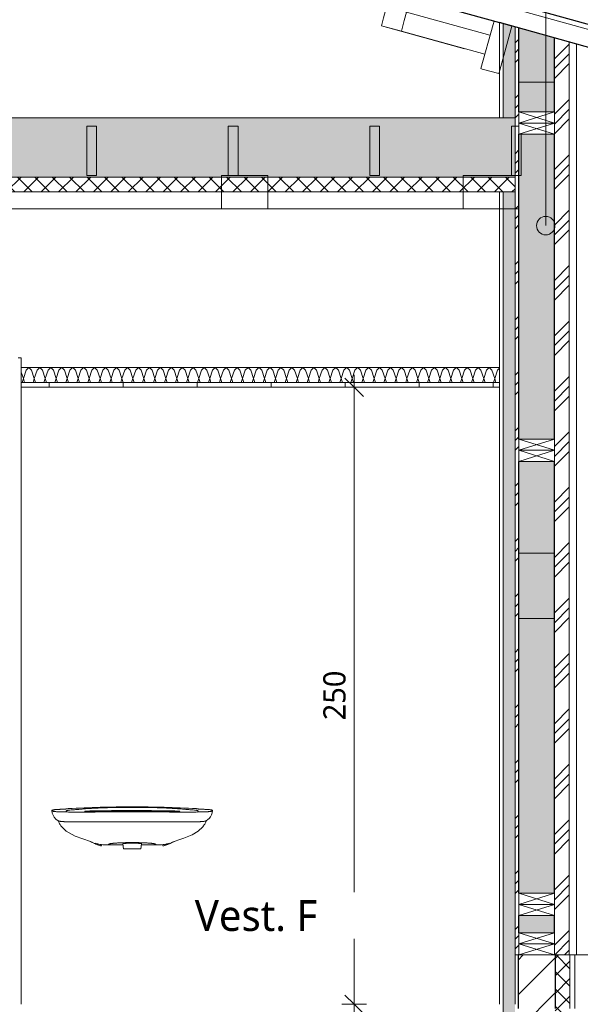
# Model space of a CAD drawing. Header units: millimetres. Extents: x -21851 to 219842, y -3161 to 6433.
# Tile 79 of 81: x 215085 to 217358, y 0 to 3990. Entities that reach past the tile are written whole.
import ezdxf

# ---------------------------------------------------------------- set-up
doc = ezdxf.new("R2010")
doc.units = ezdxf.units.MM
for name, color, linetype, lineweight in [('A-ANNO-DIMS', 211, 'Continuous', 9), ('A-ANNO-DIMS-50', 211, 'Continuous', 9), ('A-AREA-IDEN', 2, 'Continuous', 9), ('A-CLNG', 13, 'Continuous', 13), ('A-CLNG-FNSH', 13, 'Continuous', 13), ('A-CLNG-PATT', 13, 'Continuous', 13), ('A-DETL-GENF', 92, 'Continuous', 13), ('A-ROOF', 132, 'Continuous', 13), ('A-WALL', 113, 'Continuous', 13), ('A-WALL-FNSH', 113, 'Continuous', 13), ('A-WALL-PATT', 111, 'Continuous', 13), ('G-ANNO-TEXT', 231, 'Continuous', 9), ('G-IMPT', 8, 'Continuous', 13), ('P-SANR-FIXT', 6, 'Continuous', 13), ('S-BEAM', 12, 'Continuous', 13)]:
    doc.layers.add(name, color=color, linetype=linetype, lineweight=lineweight)
doc.styles.add('Trebuchet MS', font='trebuc.ttf', dxfattribs={"height": 90})
doc.styles.add('Trebuchet MS_1', font='trebuc.ttf', dxfattribs={"height": 125})
doc.dimstyles.new('Cotes100e_Intérieur', dxfattribs={"dimscale": 304.8, "dimtxt": 92.785582, "dimasz": 0.246063, "dimexe": 0.164042, "dimexo": 0.0625, "dimgap": 0.032808, "dimtad": 1, "dimdec": 0, "dimlfac": 0.1, "dimzin": 0, "dimdsep": 46, "dimtxsty": 'Trebuchet MS', "dimblk1": 'OBLIQUE', "dimblk2": 'OBLIQUE', "dimsah": 1, "dimcen": 0.09, "dimdle": 0.164042, "dimazin": 0, "dimtfac": 1, "dimtdec": 4, "dimtix": 1, "dimtmove": 0, "dimatfit": 3, "dimfxl": 0.164042, "dimfxlon": 1, "dimtvp": 1, "dimtolj": 1, "dimtzin": 0, "dimarcsym": 2})
pattern_1 = [(45, (189704.48, 3183.11), (-112.2532, 112.2532), []), (45, (189744.16, 3183.11), (0, 224.5064), []), (45, (189664.79, 3183.11), (0, 224.5064), [])]
pattern_2 = [(135, (217411.55, 2036.093), (-177.7999, 88.8996), [15.715, -110.008]), (135, (217333.765, 2069.43), (-177.7999, 88.8996), [15.715, -110.008]), (135, (217411.55, 2080.54), (-177.7999, 88.8996), [15.715, -110.008]), (135, (217333.765, 2113.88), (-177.7999, 88.8996), [15.715, -110.008]), (161.565, (217400.44, 2047.206), (-355.59962, 88.89985), [35.141, -245.986]), (161.565, (217367.102, 2058.318), (-355.59962, 88.89985), [35.141, -245.986]), (161.565, (217400.44, 2091.656), (-355.59962, 88.89985), [35.141, -245.986]), (161.565, (217367.102, 2102.768), (-355.59962, 88.89985), [35.141, -245.986]), (225, (217333.765, 2047.205), (177.7999, 88.8996), [15.715, -110.008]), (225, (217411.55, 2080.54), (177.7999, 88.8996), [15.715, -110.008]), (225, (217333.765, 2091.655), (177.7999, 88.8996), [15.715, -110.008]), (225, (217411.55, 2124.99), (177.7999, 88.8996), [15.715, -110.008]), (198.435, (217367.102, 2058.318), (355.59962, 88.89985), [35.141, -245.986]), (198.435, (217400.44, 2069.43), (355.59962, 88.89985), [35.141, -245.986]), (198.435, (217367.102, 2102.768), (355.59962, 88.89985), [35.141, -245.986]), (198.435, (217400.44, 2113.88), (355.59962, 88.89985), [35.141, -245.986])]

# ---------------------------------------------------------------- blocks, each defined once
blk = doc.blocks.new('Family - IfcBeam - FP-251708-COUPE LL_50')
at = {"layer": 'S-BEAM', "color": 10, "lineweight": 18}
for p, q in [((31172.1, 3558.5), (31134.8, 3558.5)), ((31134.8, 3558.5), (31134.8, 3545.4)), ((31174.8, 3558.5), (31172.1, 3558.5)), ((31174.8, 3371.6), (31174.8, 3558.5)), ((31134.8, 3545.4), (31134.8, 3358.5)), ((31134.8, 3358.5), (31137.4, 3358.5)), ((31137.4, 3358.5), (31174.8, 3358.5)), ((31174.8, 3358.5), (31174.8, 3371.6))]:
    blk.add_line(p, q, dxfattribs=at)
blk = doc.blocks.new('Family - IfcBeam - FP-251830-COUPE LL_50')
at = {"layer": 'S-BEAM', "color": 10, "lineweight": 18}
for p, q in [((32886.6, 3558.5), (32856.6, 3558.5)), ((32856.6, 3558.5), (32856.6, 3545.4)), ((32856.6, 3545.4), (32856.6, 3358.5)), ((32896.6, 3371.6), (32896.6, 3526)), ((32856.6, 3358.5), (32859.2, 3358.5)), ((32859.2, 3358.5), (32896.6, 3358.5)), ((32896.6, 3358.5), (32896.6, 3371.6))]:
    blk.add_line(p, q, dxfattribs=at)
blk = doc.blocks.new('Family - IfcBeam - CVT-251950-COUPE LL_50')
at = {"layer": 'S-BEAM', "color": 10, "lineweight": 18}
for p, q in [((32956, 3736.3), (32886.6, 3736.3)), ((32886.6, 3736.3), (32886.6, 3660.7)), ((33031.6, 3736.3), (32956, 3736.3)), ((33031.6, 3666.9), (33031.6, 3736.3)), ((32886.6, 3660.7), (32886.6, 3616)), ((33031.6, 3616), (33031.6, 3666.9))]:
    blk.add_line(p, q, dxfattribs=at)
blk = doc.blocks.new('Family - IfcBeam - FP-252180-COUPE LL_50')
at = {"layer": 'S-BEAM', "color": 10, "lineweight": 18}
for p, q in [((31746.1, 3558.5), (31708.7, 3558.5)), ((31708.7, 3558.5), (31708.7, 3545.4)), ((31748.7, 3558.5), (31746.1, 3558.5)), ((31748.7, 3371.6), (31748.7, 3558.5)), ((31708.7, 3545.4), (31708.7, 3358.5)), ((31708.7, 3358.5), (31711.3, 3358.5)), ((31711.3, 3358.5), (31748.7, 3358.5)), ((31748.7, 3358.5), (31748.7, 3371.6))]:
    blk.add_line(p, q, dxfattribs=at)
blk = doc.blocks.new('Family - IfcBeam - ENTRETOISE-252220-COUPE LL_50')
at = {"layer": 'S-BEAM', "color": 10, "lineweight": 18}
for p, q in [((32350, 4042.2), (32338.4, 3997.8)), ((32385.1, 4033), (32350, 4042.2)), ((32431.4, 4020.8), (32385.1, 4033)), ((32338.4, 3997.8), (32329.7, 3964.8)), ((32422.5, 3986.8), (32431.4, 4020.8)), ((32768.7, 3927.2), (32431.4, 4020.8)), ((32329.7, 3964.8), (32375.8, 3952.7)), ((32667, 3871.2), (32329.7, 3964.8)), ((32375.8, 3952.7), (32411.2, 3943.4)), ((32411.2, 3943.4), (32422.5, 3986.8)), ((32748.5, 3849.8), (32411.2, 3943.4))]:
    blk.add_line(p, q, dxfattribs=at)
blk = doc.blocks.new('Family - IfcBeam - PANNE-252302-COUPE LL_50')
at = {"layer": 'S-BEAM', "color": 10, "lineweight": 18}
for p, q in [((32782.7, 3970), (32733.1, 3791.3)), ((32786.6, 3984), (32782.7, 3970)), ((32853.6, 3965.4), (32786.6, 3984)), ((32809.3, 3785.2), (32858.8, 3964)), ((32858.8, 3964), (32853.6, 3965.4)), ((32733.1, 3791.3), (32738.4, 3789.8)), ((32738.4, 3789.8), (32805.4, 3771.2)), ((32805.4, 3771.2), (32809.3, 3785.2))]:
    blk.add_line(p, q, dxfattribs=at)
blk = doc.blocks.new('Family - IfcBeam - FP-252346-COUPE LL_50')
at = {"layer": 'S-BEAM', "color": 10, "lineweight": 18}
for p, q in [((32320, 3558.5), (32282.6, 3558.5)), ((32282.6, 3558.5), (32282.6, 3545.4)), ((32322.6, 3558.5), (32320, 3558.5)), ((32322.6, 3371.6), (32322.6, 3558.5)), ((32282.6, 3545.4), (32282.6, 3358.5)), ((32282.6, 3358.5), (32285.3, 3358.5)), ((32285.3, 3358.5), (32322.6, 3358.5)), ((32322.6, 3358.5), (32322.6, 3371.6))]:
    blk.add_line(p, q, dxfattribs=at)
blk = doc.blocks.new('Family - IfcBeam - CVT-252406-COUPE LL_50')
at = {"layer": 'S-BEAM', "color": 10, "lineweight": 18}
for p, q in [((32871.9, 3358.5), (32661.6, 3358.5)), ((32661.6, 3358.5), (32661.6, 3349.7)), ((32886.6, 3358.5), (32871.9, 3358.5)), ((32886.6, 3232.3), (32886.6, 3358.5)), ((32661.6, 3349.7), (32661.6, 3223.5)), ((32886.6, 3223.5), (32886.6, 3232.3)), ((32661.6, 3223.5), (32676.3, 3223.5)), ((32676.3, 3223.5), (32886.6, 3223.5))]:
    blk.add_line(p, q, dxfattribs=at)
blk = doc.blocks.new('Family - IfcBeam - CVT-252602-COUPE LL_50')
at = {"layer": 'S-BEAM', "color": 10, "lineweight": 18}
for p, q in [((32957.4, 1828.3), (32886.6, 1828.3)), ((32886.6, 1828.3), (32886.6, 1685.8)), ((33031.6, 1828.3), (32957.4, 1828.3)), ((33031.6, 1705.4), (33031.6, 1828.3)), ((32886.6, 1685.8), (32886.6, 1563.9)), ((33031.6, 1563.9), (33031.6, 1705.4)), ((32886.6, 1563.9), (32968.1, 1563.9)), ((32968.1, 1563.9), (33031.6, 1563.9))]:
    blk.add_line(p, q, dxfattribs=at)
blk = doc.blocks.new('Family - IfcBeam - CVT-252614-COUPE LL_50')
at = {"layer": 'S-BEAM', "color": 10, "lineweight": 18}
for p, q in [((31821.6, 3358.5), (31681.8, 3358.5)), ((31681.8, 3358.5), (31681.8, 3321.7)), ((31869.7, 3358.5), (31821.6, 3358.5)), ((31869.7, 3257.3), (31869.7, 3358.5)), ((31681.8, 3321.7), (31681.8, 3223.5)), ((31869.7, 3223.5), (31869.7, 3257.3)), ((31681.8, 3223.5), (31731.9, 3223.5)), ((31731.9, 3223.5), (31869.7, 3223.5)), ((32661.6, 3223.5), (31869.7, 3223.5))]:
    blk.add_line(p, q, dxfattribs=at)
blk = doc.blocks.new('Family - IfcBeam - CVT-252638-COUPE LL_50')
at = {"layer": 'S-BEAM', "color": 10, "lineweight": 18}
blk.add_line((28926.6, 3223.5), (31681.8, 3223.5), dxfattribs=at)
blk = doc.blocks.new('GROUPE SCOLAIRE ST JULIEN - PRO - Ind A_importrevit_ifc-4-COUPE LL_50')
at = {"layer": 'S-BEAM', "color": 10, "lineweight": 18}
for name in ['Family - IfcBeam - ENTRETOISE-252220-COUPE LL_50', 'Family - IfcBeam - PANNE-252302-COUPE LL_50', 'Family - IfcBeam - CVT-251950-COUPE LL_50', 'Family - IfcBeam - FP-251708-COUPE LL_50', 'Family - IfcBeam - FP-252180-COUPE LL_50', 'Family - IfcBeam - FP-252346-COUPE LL_50', 'Family - IfcBeam - FP-251830-COUPE LL_50', 'Family - IfcBeam - CVT-252614-COUPE LL_50', 'Family - IfcBeam - CVT-252406-COUPE LL_50', 'Family - IfcBeam - CVT-252638-COUPE LL_50', 'Family - IfcBeam - CVT-252602-COUPE LL_50']:
    blk.add_blockref(name, (0, 0), dxfattribs=at)
blk = doc.blocks.new('Sanitary_Basins_Porcher_MATURA-Lavabo-PMR-65-x-55-cm - Default-8333116-COUPE LL_50')
at = {"layer": 'G-IMPT', "color": 30}
for p, q in [((31149.5, 659.5), (31152.7, 658.1)), ((31182.7, 645.1), (31164.7, 652.1)), ((31214.7, 645.8), (31282.2, 645.8)), ((31281.3, 650.6), (31284.2, 630)), ((31354.2, 630), (31357.1, 650.6)), ((31356.4, 645.8), (31423.8, 645.8)), ((31455.7, 645.1), (31473.8, 652.1)), ((31485.7, 658.1), (31488.9, 659.5))]:
    blk.add_line(p, q, dxfattribs=at)
at = {"layer": 'G-IMPT', "color": 30, "flags": 128}
for points in [[(31019.5, 743.6), (31010, 750.4), (31003.2, 757.9), (30998.3, 766), (30995, 774.6), (30993.2, 784.8)], [(31645.2, 784.8), (31643.8, 776), (31640.9, 767.6), (31636.6, 759.9), (31631.2, 753.1), (31625.8, 748.2), (31619.5, 744), (31618.9, 743.6)], [(31149.5, 659.5), (31088.2, 681.5), (31051.4, 702.2), (31031.9, 721.1), (31029.9, 723.7), (31028.1, 726), (31026.7, 728.2), (31025.4, 730.2), (31024.4, 731.9), (31022.7, 735.1), (31021.4, 737.6), (31019.7, 741.5), (31018.5, 744.6)], [(31619.9, 744.6), (31617.2, 738.1), (31615.9, 735.4), (31614.5, 732.8), (31613.1, 730.4), (31611.7, 728.1), (31610.1, 725.8), (31608.5, 723.6), (31605.2, 719.5), (31586.1, 701.5), (31562.2, 687.1), (31527.9, 672.7), (31504.2, 664.8), (31496.8, 662.4), (31493.1, 661.2), (31490.4, 660.3), (31488.9, 659.5)]]:
    blk.add_lwpolyline(points, dxfattribs=at)
at = {"layer": 'P-SANR-FIXT', "color": 30}
for p, q in [((31194.8, 642.6), (31196, 647.2)), ((31443.6, 642.6), (31442.4, 647.2)), ((31284.2, 630), (31319.2, 630)), ((31354.2, 630), (31319.2, 630))]:
    blk.add_line(p, q, dxfattribs=at)
at = {"layer": 'P-SANR-FIXT', "color": 30, "flags": 128}
for points in [[(31319.2, 785), (31345.4, 785), (31371.5, 784.9), (31397.2, 784.7), (31422.2, 784.5), (31446.5, 784.2), (31469.7, 783.8), (31491.7, 783.3), (31512, 782.7)], [(31281.5, 650.4), (31281.7, 650.9), (31284, 651.4), (31288.3, 651.8), (31294.4, 652.2), (31301.8, 652.5), (31310.3, 652.7), (31319.2, 652.8)]]:
    blk.add_lwpolyline(points, dxfattribs=at)
at = {"layer": 'P-SANR-FIXT', "color": 30}
for points in [[(31059.2, 793.1), (31102.5, 795.3), (31189.2, 798.8), (31275.9, 800), (31319.2, 800)], [(31319.2, 800), (31362.6, 800), (31449.3, 798.8), (31535.9, 795.3), (31579.2, 793.1)], [(31059.5, 790.3), (31059.4, 791), (31059.3, 791.7), (31059.3, 792.4)], [(31126.4, 782.7), (31132.9, 782.9), (31146.4, 783.3), (31168.5, 783.8), (31191.8, 784.2), (31216, 784.5), (31241.2, 784.7), (31266.9, 784.9), (31293, 785), (31310.5, 785), (31319.2, 785)], [(31126.4, 782.7), (31126.7, 781.5), (31127.1, 780.2), (31127.4, 778.9)], [(31511, 778.9), (31511.4, 780.2), (31511.7, 781.5), (31512, 782.7)], [(31579.2, 792.4), (31579.1, 791.7), (31579, 791), (31578.9, 790.3)], [(31149.6, 659.6), (31149.1, 659.8), (31148.7, 660), (31148.2, 660.3)], [(31154.9, 657.2), (31153.7, 657.7), (31152.6, 658.2), (31151.5, 658.7)], [(31183.5, 649), (31178.5, 649.9), (31173.7, 651), (31168.9, 652.4)], [(31194.6, 641.7), (31190, 642.8), (31185.5, 644.2), (31181.1, 645.7)], [(31205.5, 646.2), (31201.8, 646.5), (31194.4, 647.2), (31187.1, 648.3), (31183.5, 649)], [(31194.8, 642.6), (31194.8, 642.4), (31194.7, 642.1), (31194.6, 641.8), (31194.6, 641.7)], [(31432.9, 646.2), (31436.7, 646.5), (31444, 647.2), (31451.3, 648.3), (31454.9, 649)], [(31443.9, 641.7), (31443.8, 641.8), (31443.8, 642.1), (31443.7, 642.4), (31443.6, 642.6)], [(31457.4, 645.7), (31452.9, 644.2), (31448.4, 642.8), (31443.9, 641.7)], [(31454.9, 649), (31459.9, 649.9), (31464.7, 651), (31469.5, 652.4)], [(31483.6, 657.2), (31484.7, 657.7), (31485.8, 658.2), (31486.8, 658.6)]]:
    blk.add_open_spline(points, degree=3, dxfattribs=at)
for points, knots in [([(31319.2, 798), (31310.1, 798), (31291.9, 798), (31264.7, 797.9), (31237.9, 797.4), (31211.9, 796.6), (31186.8, 795.5), (31159, 794.1), (31135, 792.6), (31115.4, 791.1), (31106.6, 790.4), (31102.5, 790)], [0, 0, 0, 0, 0.111111, 0.222222, 0.333333, 0.444444, 0.555556, 0.666667, 0.833333, 0.916667, 1, 1, 1, 1]), ([(31536, 790), (31530.4, 790.5), (31518.5, 791.5), (31497.9, 793), (31475.5, 794.3), (31451.6, 795.5), (31426.6, 796.6), (31396.2, 797.5), (31360.2, 798.1), (31332.9, 798), (31319.2, 798)], [0, 0, 0, 0, 0.111111, 0.222222, 0.333333, 0.444444, 0.555556, 0.666667, 0.833333, 1, 1, 1, 1]), ([(30993.3, 784.5), (30993.1, 784.9), (30993.3, 785.6), (30995, 786.4), (30996.6, 787), (30998.1, 787.4), (30999.6, 787.8), (31000.9, 788.1), (31002.6, 788.3), (31005.6, 788.7), (31010.3, 789.1), (31015.2, 789.4), (31019.7, 789.7), (31023.3, 789.9), (31026.6, 790.1), (31029, 790.2), (31030.5, 790.2), (31032.6, 790.3), (31035.7, 790.5), (31038.2, 790.6), (31039.4, 790.7)], [0.6613421, 0.6613421, 0.6613421, 0.6613421, 0.7272727, 0.7727273, 0.7954545, 0.8181818, 0.8409091, 0.8522727, 0.8636364, 0.8863636, 0.9090909, 0.9318182, 0.9431818, 0.9545455, 0.9659091, 0.9715909, 0.9744318, 0.9772727, 0.9886364, 1, 1, 1, 1]), ([(31319.2, 779.8), (31307.9, 779.8), (31285.4, 779.7), (31257.3, 779.7), (31235, 779.6), (31221.1, 779.5), (31210, 779.5), (31199, 779.4), (31185.3, 779.3), (31168.6, 779.2), (31151.9, 779.2), (31138, 779.1), (31128.2, 779.1), (31122.6, 779.1), (31117, 779.1), (31111.4, 779), (31106.5, 779), (31103.7, 779), (31100.9, 779), (31097.4, 779), (31091.7, 779), (31084.7, 779), (31076.3, 779), (31065.4, 779.1), (31052.3, 779.3), (31038.3, 779.5), (31028.5, 779.8), (31021.9, 780), (31017.7, 780.2), (31014.9, 780.4), (31013.2, 780.5), (31012.4, 780.5), (31010.3, 780.7), (31007.1, 781), (31002, 781.6), (30998.9, 782.1), (30997.3, 782.5), (30996.3, 782.8), (30994.9, 783.3), (30994.1, 783.7), (30993.7, 784)], [0, 0, 0, 0, 0.0454545, 0.0909091, 0.1136364, 0.1363636, 0.1477273, 0.1590909, 0.1818182, 0.2045455, 0.2272727, 0.25, 0.2613636, 0.2670455, 0.2727273, 0.2840909, 0.2897727, 0.2926136, 0.2954545, 0.3011364, 0.3068182, 0.3181818, 0.3295455, 0.3409091, 0.3636364, 0.3863636, 0.4090909, 0.4204545, 0.4318182, 0.4431818, 0.4488636, 0.4517045, 0.4545455, 0.4772727, 0.5, 0.5454545, 0.5568182, 0.5681818, 0.5909091, 0.6363636, 0.6363636, 0.6363636, 0.6363636]), ([(31039.4, 790.7), (31040.8, 790.7), (31043.4, 790.9), (31046.3, 791.1), (31048.4, 791.2), (31049.6, 791.3), (31050.6, 791.4), (31051.2, 791.5), (31051.7, 791.5), (31052.1, 791.5), (31052.5, 791.6), (31052.8, 791.6), (31053.3, 791.6), (31053.7, 791.7), (31054.1, 791.7), (31054.5, 791.8), (31054.9, 791.8), (31055.3, 791.9), (31055.7, 791.9), (31056.1, 792), (31056.4, 792), (31056.7, 792.1), (31057, 792.1), (31057.3, 792.2), (31057.7, 792.2), (31058.2, 792.4), (31058.6, 792.5), (31058.8, 792.5), (31058.8, 792.6), (31058.9, 792.6)], [0, 0, 0, 0, 0.1, 0.2, 0.25, 0.3, 0.325, 0.35, 0.375, 0.3875, 0.4, 0.41875, 0.4375, 0.475, 0.5125, 0.53125, 0.55, 0.56875, 0.5875, 0.596875, 0.60625, 0.625, 0.64375, 0.6625, 0.7, 0.7375, 0.775, 0.79375, 0.8, 0.8, 0.8, 0.8]), ([(31102.5, 790), (31096, 789.5), (31084.4, 788.4), (31070.9, 787.3), (31061.4, 786.4), (31055.9, 785.5), (31053.8, 784.8), (31052.7, 784.2), (31051.9, 783.6), (31051.5, 782.8), (31051.6, 781.7), (31052.3, 780.7), (31053.5, 780), (31054.5, 779.6), (31055.2, 779.3), (31055.4, 779.2)], [0, 0, 0, 0, 0.05, 0.1, 0.15, 0.2, 0.25, 0.275, 0.3, 0.35, 0.4, 0.45, 0.475, 0.5, 0.5093464, 0.5093464, 0.5093464, 0.5093464]), ([(31319.2, 781.5), (31306, 781.5), (31286.2, 781.5), (31260, 781.6), (31227.3, 781.7), (31182.1, 782.1), (31144.7, 782.5), (31126.4, 782.7)], [0, 0, 0, 0, 0.2, 0.3, 0.4, 0.7, 1, 1, 1, 1]), ([(31644.7, 784), (31644.5, 783.8), (31644.1, 783.6), (31643.1, 783.1), (31642.1, 782.8), (31641.2, 782.5), (31640.1, 782.2), (31638.2, 781.8), (31635.2, 781.4), (31631.4, 781), (31628.1, 780.7), (31626, 780.5), (31625.2, 780.5), (31623.5, 780.4), (31620.7, 780.2), (31616.5, 780), (31609.9, 779.8), (31600.1, 779.5), (31586.1, 779.3), (31573.1, 779.1), (31562.1, 779), (31553.8, 779), (31546.7, 779), (31541.1, 779), (31537.5, 779), (31534.7, 779), (31531.9, 779), (31527, 779), (31521.4, 779.1), (31515.8, 779.1), (31510.2, 779.1), (31500.4, 779.1), (31486.5, 779.2), (31469.8, 779.2), (31453.2, 779.3), (31439.4, 779.4), (31428.4, 779.5), (31417.3, 779.5), (31403.5, 779.6), (31386.7, 779.7), (31369.9, 779.7), (31347.4, 779.7), (31330.5, 779.8), (31319.2, 779.8)], [0.3636364, 0.3636364, 0.3636364, 0.3636364, 0.3863636, 0.4090909, 0.4318182, 0.4431818, 0.4545455, 0.4772727, 0.5, 0.5227273, 0.5454545, 0.5482955, 0.5511364, 0.5568182, 0.5681818, 0.5795455, 0.5909091, 0.6136364, 0.6363636, 0.6590909, 0.6704545, 0.6818182, 0.6931818, 0.6988636, 0.7045455, 0.7073864, 0.7102273, 0.7159091, 0.7272727, 0.7329545, 0.7386364, 0.75, 0.7727273, 0.7954545, 0.8181818, 0.8409091, 0.8522727, 0.8636364, 0.8863636, 0.9090909, 0.9318182, 0.9545455, 1, 1, 1, 1]), ([(31512, 782.7), (31499.8, 782.6), (31475.1, 782.3), (31440.1, 782), (31412.7, 781.8), (31393.1, 781.7), (31378.4, 781.6), (31363.7, 781.5), (31343.9, 781.5), (31329.1, 781.5), (31319.2, 781.5)], [0, 0, 0, 0, 0.2, 0.4, 0.55, 0.625, 0.7, 0.775, 0.85, 1, 1, 1, 1]), ([(31583, 779.2), (31583.2, 779.3), (31584, 779.6), (31584.9, 780), (31585.8, 780.6), (31586.4, 781.1), (31586.8, 781.9), (31586.9, 782.6), (31586.7, 783.3), (31586.2, 783.9), (31585.1, 784.7), (31582.5, 785.5), (31577, 786.4), (31567.5, 787.3), (31554, 788.4), (31542.4, 789.5), (31536, 790)], [0.4906536, 0.4906536, 0.4906536, 0.4906536, 0.5, 0.525, 0.55, 0.575, 0.6, 0.65, 0.675, 0.7, 0.75, 0.8, 0.85, 0.9, 0.95, 1, 1, 1, 1]), ([(31579.2, 793), (31579.2, 793), (31579.2, 792.9), (31579.2, 792.9), (31579.2, 792.9), (31579.2, 792.8), (31579.2, 792.8), (31579.2, 792.8), (31579.2, 792.8), (31579.2, 792.8), (31579.3, 792.7), (31579.3, 792.7), (31579.3, 792.7), (31579.3, 792.7), (31579.4, 792.6), (31579.6, 792.6), (31579.8, 792.5), (31580.1, 792.4), (31580.4, 792.3), (31580.8, 792.2), (31581.1, 792.2), (31581.3, 792.1), (31581.6, 792.1), (31581.7, 792.1), (31581.9, 792), (31582.1, 792), (31582.3, 792), (31582.6, 791.9), (31583.1, 791.9), (31583.6, 791.8), (31584, 791.8), (31584.4, 791.7), (31584.8, 791.7), (31585.1, 791.7), (31585.5, 791.6), (31586, 791.6), (31586.6, 791.5), (31587.4, 791.4), (31588.5, 791.3), (31590, 791.2), (31592.1, 791.1), (31595, 790.9), (31597.6, 790.7), (31599, 790.7)], [0.0118037, 0.0118037, 0.0118037, 0.0118037, 0.0125, 0.01875, 0.025, 0.03125, 0.0375, 0.04375, 0.05, 0.0625, 0.075, 0.1, 0.125, 0.15, 0.175, 0.2, 0.225, 0.25, 0.275, 0.3, 0.325, 0.35, 0.3625, 0.375, 0.3875, 0.39375, 0.4, 0.4125, 0.425, 0.45, 0.475, 0.5, 0.525, 0.55, 0.575, 0.6, 0.625, 0.65, 0.7, 0.75, 0.8, 0.9, 1, 1, 1, 1]), ([(31599, 790.7), (31600.2, 790.6), (31602.8, 790.5), (31605.8, 790.3), (31608, 790.2), (31609.4, 790.2), (31611.8, 790.1), (31615.1, 789.9), (31618.8, 789.7), (31623.3, 789.4), (31628.2, 789.1), (31632.9, 788.7), (31635.8, 788.3), (31637.5, 788.1), (31638.8, 787.8), (31640.9, 787.3), (31643.2, 786.6), (31644.8, 785.7), (31645.3, 785), (31645.2, 784.6), (31645.1, 784.5)], [0, 0, 0, 0, 0.0113636, 0.0227273, 0.0255682, 0.0284091, 0.0340909, 0.0454545, 0.0568182, 0.0681818, 0.0909091, 0.1136364, 0.1363636, 0.1477273, 0.1590909, 0.1818182, 0.2272727, 0.2727273, 0.3181818, 0.3386579, 0.3386579, 0.3386579, 0.3386579]), ([(31319.2, 739.8), (31301.5, 739.8), (31274.8, 739.7), (31239.4, 739.6), (31219.7, 739.5), (31206.6, 739.5), (31200.1, 739.4), (31193.6, 739.4), (31180.5, 739.3), (31165.3, 739.3), (31147.8, 739.2), (31134.5, 739.1), (31123.6, 739.1), (31115.9, 739.1), (31111.5, 739), (31107, 739), (31103.1, 739), (31099.7, 739), (31097.4, 739), (31093.4, 739), (31087.7, 739), (31078.7, 739.1), (31068.3, 739.2), (31057, 739.4), (31048.9, 739.7), (31043.6, 740), (31040.3, 740.2), (31038.3, 740.4), (31037.2, 740.5), (31036.7, 740.5), (31036.2, 740.6), (31035.2, 740.7), (31033.8, 740.8), (31032, 741), (31030.4, 741.1), (31028.4, 741.4), (31026.3, 741.7), (31024.2, 742), (31022.7, 742.4), (31021.6, 742.7), (31020.3, 743.2), (31019.1, 743.8), (31018.6, 744.3), (31018.5, 744.6), (31018.5, 744.6)], [0, 0, 0, 0, 0.0769231, 0.1153846, 0.1538462, 0.1634615, 0.1730769, 0.1826923, 0.1923077, 0.2307692, 0.25, 0.2692308, 0.2884615, 0.2980769, 0.3028846, 0.3076923, 0.3173077, 0.3197115, 0.3221154, 0.3269231, 0.3365385, 0.3461538, 0.3653846, 0.3846154, 0.4038462, 0.4134615, 0.4230769, 0.4326923, 0.4350962, 0.4375, 0.4399038, 0.4423077, 0.4519231, 0.4615385, 0.4711538, 0.4807692, 0.5, 0.5192308, 0.5384615, 0.5576923, 0.5769231, 0.6153846, 0.6538462, 0.6615215, 0.6615215, 0.6615215, 0.6615215]), ([(31620, 744.6), (31619.9, 744.6), (31619.8, 744.3), (31619.3, 743.8), (31618.1, 743.2), (31616.8, 742.7), (31615.8, 742.4), (31614.2, 742), (31611.5, 741.6), (31608.1, 741.1), (31604.6, 740.8), (31603.2, 740.7), (31602.3, 740.6), (31601.8, 740.5), (31601.3, 740.5), (31600.1, 740.4), (31598.2, 740.2), (31594.8, 740), (31590.9, 739.8), (31586.3, 739.6), (31579.6, 739.4), (31570.2, 739.2), (31559.7, 739.1), (31550.7, 739), (31545, 739), (31541, 739), (31538.8, 739), (31535.4, 739), (31531.4, 739), (31526.9, 739), (31522.5, 739.1), (31514.8, 739.1), (31503.9, 739.1), (31490.7, 739.2), (31473.1, 739.3), (31457.9, 739.3), (31444.8, 739.4), (31438.3, 739.4), (31431.8, 739.5), (31418.7, 739.5), (31399, 739.6), (31363.7, 739.7), (31337, 739.8), (31319.2, 739.8)], [0.3384785, 0.3384785, 0.3384785, 0.3384785, 0.3461538, 0.3846154, 0.4230769, 0.4423077, 0.4615385, 0.4807692, 0.5, 0.5384615, 0.5480769, 0.5576923, 0.5600962, 0.5625, 0.5649038, 0.5673077, 0.5769231, 0.5865385, 0.5961538, 0.6057692, 0.6153846, 0.6346154, 0.6538462, 0.6634615, 0.6730769, 0.6778846, 0.6802885, 0.6826923, 0.6923077, 0.6971154, 0.7019231, 0.7115385, 0.7307692, 0.75, 0.7692308, 0.8076923, 0.8173077, 0.8269231, 0.8365385, 0.8461538, 0.8846154, 0.9230769, 1, 1, 1, 1]), ([(31155.3, 656.8), (31156.4, 656.2), (31163.1, 652.6), (31176.1, 647.1), (31188.5, 643.8), (31194.8, 642.6)], [0.2685883, 0.2685883, 0.2685883, 0.2685883, 0.3333333, 0.6666667, 1, 1, 1, 1]), ([(31221.5, 646.4), (31221.4, 646.3), (31220.7, 646.1), (31217.9, 645.9), (31212.9, 645.8), (31208.1, 646), (31205.5, 646.2)], [0, 0, 0, 0, 0.2, 0.4, 0.7, 1, 1, 1, 1]), ([(31319.2, 655.2), (31315.4, 655.2), (31309.7, 655.2), (31302.3, 655.1), (31296.9, 655.1), (31291.5, 655), (31286.2, 654.9), (31281.8, 654.7), (31278.4, 654.6), (31275, 654.5), (31270.8, 654.3), (31265.8, 654.1), (31261, 653.8), (31256.6, 653.6), (31252.4, 653.3), (31248.5, 653), (31244.8, 652.7), (31241.6, 652.4), (31238.9, 652.1), (31236.5, 651.9), (31234.8, 651.6), (31233.6, 651.4), (31232.7, 651.3), (31231.9, 651.2), (31231, 651), (31229.9, 650.8), (31229.1, 650.5), (31228.5, 650.4), (31228, 650.2), (31227.5, 650.1), (31227, 649.9), (31226.3, 649.6), (31225.7, 649.3), (31225.1, 649), (31224.5, 648.7), (31223.9, 648.3), (31223.2, 647.7), (31222.3, 647.1), (31221.8, 646.6), (31221.5, 646.4)], [0, 0, 0, 0, 0.055556, 0.083333, 0.111111, 0.138889, 0.166667, 0.194444, 0.208333, 0.222222, 0.25, 0.277778, 0.305556, 0.333333, 0.361111, 0.388889, 0.416667, 0.444444, 0.472222, 0.5, 0.527778, 0.541667, 0.555556, 0.569444, 0.583333, 0.611111, 0.638889, 0.652778, 0.666667, 0.680556, 0.694444, 0.722222, 0.75, 0.777778, 0.805556, 0.833333, 0.888889, 0.944444, 1, 1, 1, 1]), ([(31319.2, 655.2), (31320.6, 655.2), (31323.8, 655.2), (31329.6, 655.2), (31335.7, 655.1), (31341.5, 655.1), (31347.1, 655), (31352.6, 654.8), (31357.7, 654.7), (31362.6, 654.5), (31367.4, 654.3), (31372.3, 654.1), (31377.2, 653.8), (31381.8, 653.6), (31386.3, 653.3), (31390.4, 653), (31393.8, 652.7), (31396.8, 652.4), (31399.5, 652.1), (31402.7, 651.8), (31405.3, 651.4), (31407.2, 651), (31408.5, 650.8), (31409.4, 650.5), (31410, 650.3), (31410.7, 650.1), (31411.4, 649.9), (31412.1, 649.6), (31412.6, 649.4), (31413, 649.2), (31413.3, 649), (31413.6, 648.8), (31414, 648.6), (31414.4, 648.4), (31414.8, 648), (31415.3, 647.7), (31415.7, 647.4), (31416.3, 646.9), (31416.7, 646.6), (31416.9, 646.4)], [0, 0, 0, 0, 0.027778, 0.055556, 0.083333, 0.111111, 0.138889, 0.166667, 0.194444, 0.222222, 0.25, 0.277778, 0.305556, 0.333333, 0.361111, 0.388889, 0.416667, 0.444444, 0.472222, 0.5, 0.555556, 0.583333, 0.611111, 0.638889, 0.652778, 0.666667, 0.694444, 0.722222, 0.75, 0.763889, 0.777778, 0.791667, 0.805556, 0.833333, 0.861111, 0.888889, 0.916667, 0.944444, 1, 1, 1, 1]), ([(31356.9, 650.4), (31357.2, 650.6), (31357, 651.1), (31351.3, 651.8), (31337.2, 652.6), (31325.2, 652.8), (31319.2, 652.8)], [0.3, 0.3, 0.3, 0.3, 0.4, 0.6, 0.8, 1, 1, 1, 1]), ([(31416.9, 646.4), (31417, 646.3), (31417.7, 646.1), (31420.5, 645.9), (31424.6, 645.8), (31429.2, 646), (31431.6, 646.1), (31432.9, 646.2)], [0, 0, 0, 0, 0.2, 0.4, 0.7, 0.85, 1, 1, 1, 1]), ([(31483.2, 656.8), (31482.1, 656.2), (31475.3, 652.6), (31462.3, 647.1), (31450, 643.8), (31443.6, 642.6)], [-0.7314101, -0.7314101, -0.7314101, -0.7314101, -0.6666667, -0.3333333, 0, 0, 0, 0])]:
    blk.add_open_spline(points, degree=3, knots=knots, dxfattribs=at)
blk = doc.blocks.new('STR_RECTANGLE - Croix 45x145-8086014-COUPE LL_50')
at = {"layer": 'A-DETL-GENF'}
for p, q in [((-11686, 245), (-11686, 200)), ((-11686, 245), (-11686, 200)), ((-11541, 200), (-11686, 245)), ((-11686, 200), (-11541, 245)), ((-11541, 200), (-11541, 245)), ((-11541, 200), (-11541, 245)), ((-11686, 200), (-11541, 200)), ((-11686, 200), (-11541, 200))]:
    blk.add_line(p, q, dxfattribs=at)
blk = doc.blocks.new('STR_RECTANGLE - Croix 45x145-V50-COUPE LL_50')
at = {"layer": 'A-DETL-GENF'}
for p, q in [((-11541, 290), (-11686, 290)), ((-11686, 290), (-11686, 245)), ((-11686, 290), (-11686, 245)), ((-11541, 290), (-11686, 290)), ((-11541, 245), (-11686, 290)), ((-11686, 245), (-11541, 290)), ((-11541, 245), (-11541, 290)), ((-11541, 245), (-11541, 290)), ((-11686, 245), (-11541, 245)), ((-11686, 245), (-11541, 245))]:
    blk.add_line(p, q, dxfattribs=at)
blk = doc.blocks.new('DIMBLOCK34-COUPE LL_50')
at = {"layer": 'A-ANNO-DIMS-50'}
for p, q in [((216441.1, 2500), (216403.6, 2537.5)), ((216441.1, 2550), (216441.1, -50)), ((216441.1, 2500), (216391.1, 2500)), ((216441.1, 2500), (216478.6, 2462.5)), ((216441.1, 2500), (216491.1, 2500)), ((216441.1, 0), (216391.1, 0)), ((216441.1, 0), (216403.6, 37.5)), ((216441.1, 0), (216478.6, -37.5)), ((216441.1, 0), (216491.1, 0))]:
    blk.add_line(p, q, dxfattribs=at)
at = {"layer": 'A-ANNO-DIMS-50', "color": 0, "insert": (216316, 1150.9), "char_height": 90, "width": 237.783, "attachment_point": 1, "rotation": 90, "line_spacing_factor": 1.048425, "style": 'Trebuchet MS'}
blk.add_mtext('250', dxfattribs=at)
blk = doc.blocks.new('_Oblique')
at = {"color": 0, "linetype": 'ByBlock', "lineweight": -2}
blk.add_line((-0.5, -0.5), (0.5, 0.5), dxfattribs=at)

msp = doc.modelspace()

# ---------------------------------------------------------------- hatches: boundary and pattern name
at = {"layer": 'A-CLNG-PATT'}
h = msp.add_hatch(dxfattribs=at)
h.set_pattern_fill('FP_120', color=30, angle=-135, style=0, pattern_type=2)
h.set_pattern_definition([(225, (194894.75, 3591.475), (-88.89959, -177.79988), [15.715, -110.008]), (225, (194861.414, 3513.69), (-88.89959, -177.79988), [15.715, -110.008]), (225, (194850.3, 3591.475), (-88.89959, -177.79988), [15.715, -110.008]), (225, (194816.965, 3513.69), (-88.89959, -177.79988), [15.715, -110.008]), (251.565, (194883.64, 3580.362), (-88.89985, -355.599625), [35.141, -245.986]), (251.565, (194872.527, 3547.024), (-88.89985, -355.599625), [35.141, -245.986]), (251.565, (194839.19, 3580.362), (-88.89985, -355.599625), [35.141, -245.986]), (251.565, (194828.077, 3547.024), (-88.89985, -355.599625), [35.141, -245.986]), (315, (194883.64, 3513.69), (-88.89959, 177.79988), [15.715, -110.008]), (315, (194850.3, 3591.475), (-88.89959, 177.79988), [15.715, -110.008]), (315, (194839.19, 3513.69), (-88.89959, 177.79988), [15.715, -110.008]), (315, (194805.85, 3591.475), (-88.89959, 177.79988), [15.715, -110.008]), (288.435, (194872.527, 3547.024), (-88.89985, 355.599625), [35.141, -245.986]), (288.435, (194861.415, 3580.362), (-88.89985, 355.599625), [35.141, -245.986]), (288.435, (194828.077, 3547.024), (-88.89985, 355.599625), [35.141, -245.986]), (288.435, (194816.965, 3580.362), (-88.89985, 355.599625), [35.141, -245.986])])
h.paths.add_polyline_path([(182224.4, 3351.5), (182224.4, 3591.5), (172696, 3591.5), (172696, 3351.5), (182179.4, 3351.5)])
h.paths.add_polyline_path([(217093.6, 3351.5), (217093.6, 3591.5), (209068.6, 3591.5), (209068.6, 3351.5), (216818.4, 3351.5)])
h = msp.add_hatch(dxfattribs=at)
h.set_pattern_fill('FP_72', color=30, angle=-135, style=0, pattern_type=2)
h.set_pattern_definition([(225, (194894.75, 3591.475), (35.35534, -35.35534), []), (315, (194894.75, 3591.475), (35.35534, 35.35534), [])])
h.paths.add_polyline_path([(217045.6, 3291.5), (217093.6, 3291.5), (217093.6, 3351.5), (212896.7, 3351.5), (212896.7, 3291.5), (217030.6, 3291.5)])
h.paths.add_polyline_path([(172696, 3291.5), (182179.4, 3291.5), (182179.4, 3351.5), (172696, 3351.5)])
h.paths.add_polyline_path([(212834.7, 3291.5), (212834.7, 3351.5), (209068.6, 3351.5), (209068.6, 3291.5), (212816.7, 3291.5)])
h = msp.add_hatch(dxfattribs=at)
h.set_pattern_fill('FP_118', color=30, angle=-135, style=0, pattern_type=2)
h.set_pattern_definition([(225, (215966.11, 2580), (-88.8996, -177.8), [15.715, -110.008]), (225, (215932.774, 2502.21), (-88.8996, -177.8), [15.715, -110.008]), (225, (215921.66, 2580), (-88.8996, -177.8), [15.715, -110.008]), (225, (215888.324, 2502.21), (-88.8996, -177.8), [15.715, -110.008]), (251.565, (215955, 2568.888), (-88.89985, -355.5996), [35.141, -245.986]), (251.565, (215943.887, 2535.55), (-88.89985, -355.5996), [35.141, -245.986]), (251.565, (215910.55, 2568.888), (-88.89985, -355.5996), [35.141, -245.986]), (251.565, (215899.437, 2535.55), (-88.89985, -355.5996), [35.141, -245.986]), (315, (215955, 2502.21), (-88.8996, 177.8), [15.715, -110.008]), (315, (215921.66, 2580), (-88.8996, 177.8), [15.715, -110.008]), (315, (215910.55, 2502.21), (-88.8996, 177.8), [15.715, -110.008]), (315, (215877.21, 2580), (-88.8996, 177.8), [15.715, -110.008]), (288.435, (215943.887, 2535.55), (-88.89985, 355.5996), [35.141, -245.986]), (288.435, (215932.774, 2568.887), (-88.89985, 355.5996), [35.141, -245.986]), (288.435, (215899.437, 2535.55), (-88.89985, 355.5996), [35.141, -245.986]), (288.435, (215888.324, 2568.887), (-88.89985, 355.5996), [35.141, -245.986])])
h.paths.add_polyline_path([(215091.1, 2520), (217030.6, 2520), (217030.6, 2580), (215091.1, 2580)])
h = msp.add_hatch(dxfattribs=at)
h.set_pattern_fill('FP_116', color=30, style=0, pattern_type=2)
h.set_pattern_definition([(90, (189704.48, 3183.1), (-300, 2e-14), [])])
h.paths.add_polyline_path([(215091.1, 2500), (217030.6, 2500), (217030.6, 2520), (215091.1, 2520)])
at = {"layer": 'A-WALL-PATT'}
h = msp.add_hatch(dxfattribs=at)
h.set_pattern_fill('FP_43', color=30, angle=225, style=0, pattern_type=2)
h.set_pattern_definition(pattern_2)
h.paths.add_polyline_path([(217045.6, -75), (217093.6, -75), (217093.6, 3291.5), (217045.6, 3291.5), (217045.6, 0)])
h.paths.add_polyline_path([(217093.6, 3591.5), (217093.6, 3960.4), (217045.6, 3973.7), (217045.6, 3591.5)])
h = msp.add_hatch(dxfattribs=at)
h.set_pattern_fill('FP_102', color=30, style=0, pattern_type=2)
h.set_pattern_definition(pattern_1)
h.paths.add_polyline_path([(217093.6, 200), (217108.6, 200), (217108.6, 3956.2), (217093.6, 3960.4), (217093.6, 245)])
h = msp.add_hatch(dxfattribs=at)
h.set_pattern_fill('FP_43', color=30, angle=225, style=0, pattern_type=2)
h.set_pattern_definition(pattern_2)
h.paths.add_polyline_path([(217108.6, 290), (217253.6, 290), (217253.6, 360), (217108.6, 360)])
h.paths.add_polyline_path([(217196.4, 450), (217253.6, 450), (217253.6, 2200), (217108.6, 2200), (217108.6, 450)])
h.paths.add_polyline_path([(217253.6, 2290), (217253.6, 3526), (217108.6, 3526), (217108.6, 2290), (217196.4, 2290)])
h.paths.add_polyline_path([(217196.4, 3616), (217253.6, 3616), (217253.6, 3916), (217108.6, 3956.2), (217108.6, 3616)])
h = msp.add_hatch(dxfattribs=at)
h.set_pattern_fill('FP_102', color=30, style=0, pattern_type=2)
h.set_pattern_definition(pattern_1)
h.paths.add_polyline_path([(217253.6, 200), (217313.6, 200), (217313.6, 3899.4), (217253.6, 3916), (217253.6, 245)])
h = msp.add_hatch(dxfattribs=at)
h.set_pattern_fill('FP_115', color=30, style=0, pattern_type=2)
h.set_pattern_definition([(45, (189704.48, 3183.11), (-70.71068, 70.71068), [])])
h.paths.add_polyline_path([(217106.1, -800), (217256.1, -800), (217256.1, 200), (217106.1, 200), (217106.1, -610.3)])
h = msp.add_hatch(dxfattribs=at)
h.set_pattern_fill('FP_63', color=30, angle=225, style=0, pattern_type=2)
h.set_pattern_definition([(135, (217336.05, -300), (-35.3553, -35.3553), []), (225, (217336.05, -300), (35.3553, -35.3553), [])])
h.paths.add_polyline_path([(217316.1, -800), (217316.1, 200), (217256.1, 200), (217256.1, -800)])
at = {"layer": 'G-ANNO-TEXT'}
h = msp.add_hatch(color=7, dxfattribs=at)
edge = h.paths.add_edge_path()
edge.add_arc((217218, 3155.2), 37.5, 0, 360)

# ---------------------------------------------------------------- linework, layer by layer
at = {"layer": 'A-CLNG', "color": 30}
for p, q in [((217093.6, 3591.5), (209068.6, 3591.5)), ((217093.6, 3351.5), (209068.6, 3351.5)), ((212914.7, 3291.5), (217093.6, 3291.5)), ((217030.6, 2580), (215091.1, 2580)), ((217030.6, 2520), (215091.1, 2520))]:
    msp.add_line(p, q, dxfattribs=at)
at = {"layer": 'A-CLNG-FNSH', "color": 30}
msp.add_line((215091.1, 2500), (217030.6, 2500), dxfattribs=at)
at = {"layer": 'A-ROOF', "color": 20, "lineweight": 25}
for p, q in [((213081.1, 5166.5), (217491.6, 3943.4)), ((213081.1, 5073.1), (217030.6, 3977.8))]:
    msp.add_line(p, q, dxfattribs=at)
at = {"layer": 'A-ROOF', "color": 30}
msp.add_line((213081.1, 5145.8), (217491.6, 3922.6), dxfattribs=at)
at = {"layer": 'A-WALL', "color": 20, "lineweight": 25}
for p, q in [((217411.6, 3872.2), (217030.6, 3977.8)), ((217108.6, 3616), (217108.6, 3956.2)), ((217253.6, 3616), (217253.6, 3916)), ((217108.6, 2290), (217108.6, 3526)), ((217253.6, 2290), (217253.6, 3526)), ((217108.6, 450), (217108.6, 2200)), ((217253.6, 450), (217253.6, 2200)), ((217108.6, 290), (217108.6, 360)), ((217253.6, 290), (217253.6, 360)), ((217106.1, 200), (217106.1, -17.6)), ((217108.6, 200), (217106.1, 200)), ((217256.1, 200), (217253.6, 200)), ((217256.1, 200), (217256.1, -17))]:
    msp.add_line(p, q, dxfattribs=at)
at = {"layer": 'A-WALL', "color": 30}
for p, q in [((217045.6, 3591.5), (217045.6, 3973.7)), ((217093.6, 200), (217093.6, 3960.4)), ((217313.6, 200), (217313.6, 3899.4)), ((217342.6, 200), (217342.6, 3891.3)), ((217045.6, -75), (217045.6, 3291.5)), ((217316.1, 200), (217256.1, 200)), ((217316.1, 200), (217316.1, -16.8)), ((217336.1, 200), (217342.6, 200))]:
    msp.add_line(p, q, dxfattribs=at)
at = {"layer": 'A-WALL-FNSH', "color": 30}
for p, q in [((217030.6, 3977.8), (217030.6, 3591.5)), ((217030.6, 3291.5), (217030.6, 0)), ((215091.1, 2620), (215078.1, 2620)), ((215091.1, 0), (215091.1, 2620)), ((217093.6, 0), (217093.6, 200)), ((217093.6, 200), (217106.1, 200)), ((217336.1, 200), (217316.1, 200)), ((217336.1, -16.7), (217336.1, 200)), ((217342.6, 200), (217411.6, 200))]:
    msp.add_line(p, q, dxfattribs=at)
at = {"layer": 'G-ANNO-TEXT', "color": 50}
msp.add_line((217218, 3155.2), (217218, 5586.2), dxfattribs=at)
msp.add_circle((217218, 3155.2), 37.5, dxfattribs=at)

# ---------------------------------------------------------------- block references
at = {"color": 50, "lineweight": 5}
msp.add_blockref('GROUPE SCOLAIRE ST JULIEN - PRO - Ind A_importrevit_ifc-4-COUPE LL_50', (184221.9, 0), dxfattribs=at)
at = {"layer": 'A-DETL-GENF'}
for name, p in [('STR_RECTANGLE - Croix 45x145-V50-COUPE LL_50', (228794.5, 3326)), ('STR_RECTANGLE - Croix 45x145-8086014-COUPE LL_50', (228794.5, 3326)), ('STR_RECTANGLE - Croix 45x145-V50-COUPE LL_50', (228794.5, 2000)), ('STR_RECTANGLE - Croix 45x145-8086014-COUPE LL_50', (228794.5, 2000)), ('STR_RECTANGLE - Croix 45x145-V50-COUPE LL_50', (228794.5, 160)), ('STR_RECTANGLE - Croix 45x145-8086014-COUPE LL_50', (228794.5, 160)), ('STR_RECTANGLE - Croix 45x145-V50-COUPE LL_50', (228794.5, 0)), ('STR_RECTANGLE - Croix 45x145-8086014-COUPE LL_50', (228794.5, 0))]:
    msp.add_blockref(name, p, dxfattribs=at)
at = {"layer": 'P-SANR-FIXT', "color": 30}
msp.add_blockref('Sanitary_Basins_Porcher_MATURA-Lavabo-PMR-65-x-55-cm - Default-8333116-COUPE LL_50', (184221.9, 0), dxfattribs=at)

# ---------------------------------------------------------------- dimensions: what is measured, and where the dimension line sits
at = {"layer": 'A-ANNO-DIMS'}
dim = msp.add_linear_dim(base=(216441.1, 0), p1=(216491.1, 2500), p2=(216491.1, 0), angle=90, dimstyle='Cotes100e_Intérieur', override={"dimpost": '<>', "dimfxl": 2500}, dxfattribs=at)
dim.commit()
dim.dimension.update_dxf_attribs({"geometry": 'DIMBLOCK34-COUPE LL_50', "text_midpoint": (216385.3, 1250)})

# ---------------------------------------------------------------- next in the draw order: texts
at = {"layer": 'A-AREA-IDEN', "insert": (215794.7, 422.3), "char_height": 125, "width": 661.392, "attachment_point": 1, "style": 'Trebuchet MS_1', "bg_fill": 3, "box_fill_scale": 1.25, "bg_fill_color": 256, "bg_fill_true_color": 13158600, "bg_fill_transparency": 0}
msp.add_mtext('Vest. F', dxfattribs=at)

doc.saveas('drawing.dxf')
